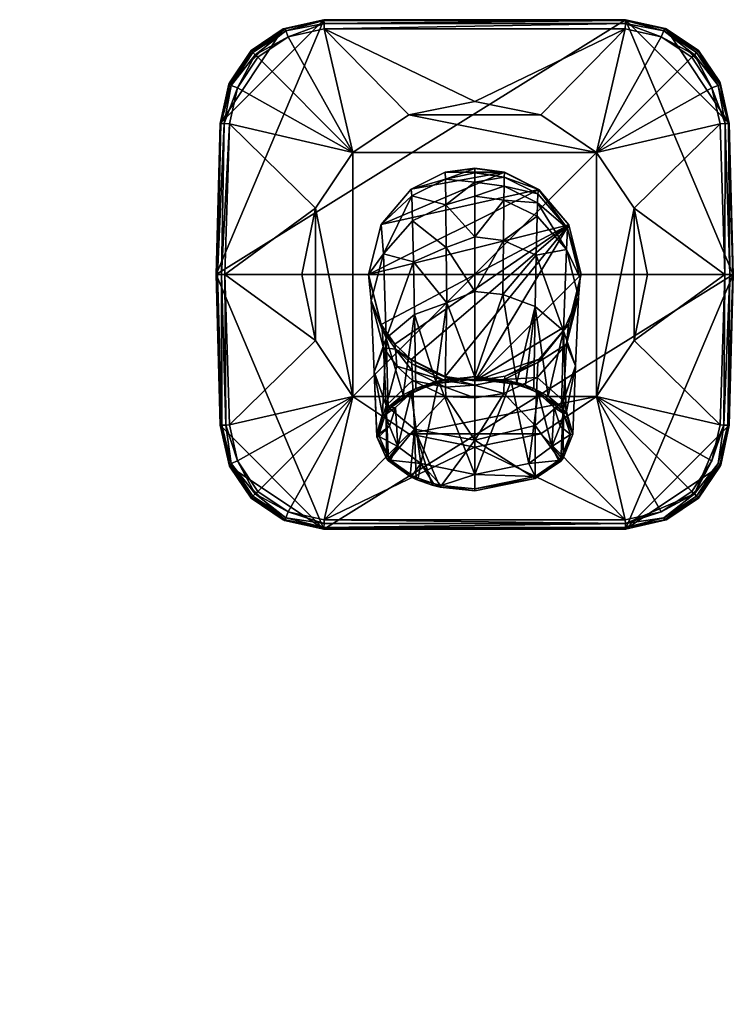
# Model space of a CAD drawing. Header units: centimetres. Extents: x -20.5 to 20.5, y -17.3 to 11.
# Tile 9 of 9: x 10.2 to 20.5, y -3.1 to 11. Entities that reach past the tile are written whole.
import ezdxf

# ---------------------------------------------------------------- set-up
doc = ezdxf.new("R2010")
doc.units = ezdxf.units.CM
doc.layers.get('0').update_dxf_attribs({"true_color": 0x5890e1})

msp = doc.modelspace()

# ---------------------------------------------------------------- meshes
at = {"color": 214, "true_color": 0xb11c95}
mesh = msp.add_polyface(dxfattribs=at)
corners = [(15.557, 5.411, 7.438), (15.627, 5.418, 7.192), (15.853, 5.627, 7.49), (15.36, 4.998, 6.849), (15.323, 5.928, 6.281), (15.493, 5.444, 5.803), (15.493, 6.412, 6.759), (15.442, 5.319, 7.307), (15.521, 5.422, 7.454), (15.738, 5.597, 7.705), (15.899, 6.75, 7.094), (15.419, 8.042, 4.246), (15.86, 8.449, 4.997), (15.85, 8.544, 4.246), (15.453, 7.621, 5.651), (15.24, 7.325, 4.246), (15.278, 6.948, 5.388), (15.435, 6.536, 4.675), (15.453, 6.274, 5.126), (15.629, 6.255, 4.627), (15.644, 6.007, 5.021), (15.872, 5.803, 4.942), (15.419, 6.607, 4.246), (15.616, 6.323, 4.246), (15.854, 6.095, 4.384), (15.885, 7.504, 6.537), (15.771, 5.58, 7.68), (13.246, 10.071, 2.971), (13.556, 10.532, 2.971), (14.017, 10.843, 2.971), (14.6, 10.975, 2.971), (13.113, 9.489, 2.971), (13.056, 7.325, 2.971), (18.928, 10.975, 2.971), (13.555, 10.531, 3.952), (14.009, 10.839, 3.954), (14.6, 10.975, 3.958), (15.818, 9.612, 4.241), (14.605, 10.845, 4.108), (15.017, 9.073, 4.241), (14.089, 10.728, 4.105), (13.651, 10.436, 4.104), (13.362, 9.998, 4.104), (13.246, 9.483, 4.106), (14.477, 8.272, 4.241), (13.177, 7.325, 4.115), (14.285, 7.325, 4.241), (15.017, 5.576, 4.241), (14.477, 6.377, 4.241), (13.246, 5.166, 4.106), (14.042, 10.843, 4.006), (13.582, 10.503, 4.054), (14.053, 10.817, 4.055), (14.6, 10.966, 4.011), (14.602, 10.919, 4.076), (13.562, 10.524, 4.005), (13.615, 10.471, 4.088)]
mesh.append_faces([[corners[k] for k in face] for face in [(0, 1, 2), (3, 4, 5), (6, 7, 8), (9, 6, 8), (9, 10, 6), (11, 12, 13), (11, 14, 12), (11, 15, 14), (14, 15, 16), (6, 16, 4), (7, 6, 4), (16, 15, 17), (18, 17, 19), (20, 18, 19), (20, 5, 18), (20, 21, 5), (15, 22, 17), (17, 22, 23), (19, 23, 24), (23, 19, 17), (4, 16, 18), (5, 4, 18), (18, 16, 17), (16, 6, 14), (14, 6, 25), (26, 8, 0), (26, 9, 8), (27, 28, 29), (29, 30, 31), (31, 30, 32), (32, 30, 33), (28, 34, 35), (29, 35, 36), (30, 29, 36), (29, 28, 35), (37, 38, 39), (39, 38, 40), (41, 39, 40), (41, 42, 39), (39, 42, 43), (44, 43, 45), (46, 44, 45), (44, 39, 43), (47, 48, 49), (49, 48, 45), (45, 48, 46), (39, 44, 47), (47, 44, 48), (48, 44, 46), (50, 51, 52), (53, 52, 54), (53, 50, 52), (53, 36, 50), (50, 36, 35), (55, 35, 34), (41, 40, 56), (52, 56, 40), (52, 51, 56), (40, 38, 54), (51, 50, 55), (55, 50, 35), (40, 54, 52)]], dxfattribs={"color": 214})
mesh = msp.add_polyface(dxfattribs=at)
corners = [(17.685, 8.539, 4.246), (17.191, 8.788, 4.246), (17.676, 8.539, 4.418), (17.19, 8.783, 4.427), (17.187, 8.72, 4.909), (16.764, 8.78, 4.917), (16.764, 8.646, 5.386), (17.184, 8.587, 5.371), (16.764, 8.447, 5.828), (17.181, 8.389, 5.807), (17.663, 8.349, 5.313), (17.657, 8.158, 5.724), (18.078, 7.682, 5.555), (17.644, 7.602, 6.445), (17.67, 8.478, 4.875), (16.764, 8.849, 4.246), (16.764, 8.844, 4.429), (16.764, 7.863, 6.603), (17.175, 7.811, 6.572), (16.764, 7.079, 7.21), (15.885, 7.504, 6.537), (16.354, 7.708, 6.669), (15.872, 8.092, 5.835), (15.453, 7.621, 5.651), (15.86, 8.449, 4.997), (16.348, 8.321, 5.925), (16.342, 8.69, 5.038), (16.337, 8.788, 4.246), (15.85, 8.544, 4.246), (18.112, 8.037, 4.246), (15.24, 7.325, 4.246), (15.419, 8.042, 4.246), (14.6, 10.975, 2.971), (14.6, 10.975, 3.958), (18.928, 10.975, 2.971), (18.928, 10.975, 3.958), (20.472, 7.325, 2.971), (13.056, 7.325, 2.971), (17.71, 9.612, 4.241), (18.923, 10.845, 4.108), (16.764, 9.804, 4.241), (14.605, 10.845, 4.108), (15.818, 9.612, 4.241), (15.017, 9.073, 4.241), (18.511, 9.073, 4.241), (15.017, 5.576, 4.241), (18.928, 10.966, 4.011), (14.6, 10.966, 4.011), (14.602, 10.919, 4.076), (18.926, 10.919, 4.076)]
mesh.append_faces([[corners[k] for k in face] for face in [(0, 1, 2), (2, 1, 3), (4, 3, 5), (6, 4, 5), (6, 7, 4), (6, 8, 7), (7, 8, 9), (10, 9, 11), (12, 11, 13), (12, 10, 11), (10, 14, 7), (9, 10, 7), (1, 15, 3), (3, 15, 16), (5, 3, 16), (8, 17, 9), (9, 17, 18), (11, 18, 13), (11, 9, 18), (17, 19, 18), (14, 2, 4), (7, 14, 4), (3, 4, 2), (20, 21, 22), (23, 22, 24), (19, 17, 21), (21, 17, 25), (22, 25, 24), (22, 21, 25), (17, 8, 25), (25, 8, 6), (26, 6, 5), (16, 26, 5), (16, 27, 26), (16, 15, 27), (27, 28, 26), (26, 28, 24), (25, 26, 24), (25, 6, 26), (22, 23, 20), (29, 30, 0), (0, 30, 31), (1, 31, 28), (27, 1, 28), (27, 15, 1), (1, 0, 31), (32, 33, 34), (34, 33, 35), (36, 37, 34), (38, 39, 40), (39, 41, 40), (40, 41, 42), (43, 44, 42), (43, 45, 44), (44, 38, 42), (42, 38, 40), (35, 33, 46), (46, 33, 47), (48, 46, 47), (48, 49, 46), (48, 41, 49), (49, 41, 39)]], dxfattribs={"color": 214})
mesh = msp.add_polyface(dxfattribs=at)
corners = [(17.685, 8.539, 4.246), (17.676, 8.539, 4.418), (18.112, 8.037, 4.246), (18.078, 7.682, 5.555), (18.096, 7.98, 4.805), (17.663, 8.349, 5.313), (18.274, 7.269, 4.706), (18.288, 7.325, 4.246), (17.67, 8.478, 4.875), (20.415, 9.489, 2.971), (20.415, 9.489, 3.955), (20.472, 7.325, 2.971), (20.472, 7.325, 3.966), (18.928, 10.975, 2.971), (19.511, 10.843, 2.971), (20.282, 10.071, 2.971), (19.972, 10.532, 2.971), (18.928, 10.975, 3.958), (19.493, 10.85, 3.954), (19.243, 7.325, 4.241), (20.352, 7.325, 4.115), (19.051, 8.272, 4.241), (20.282, 9.483, 4.106), (18.511, 9.073, 4.241), (20.166, 9.998, 4.104), (19.877, 10.436, 4.104), (19.439, 10.728, 4.105), (18.923, 10.845, 4.108), (17.71, 9.612, 4.241), (18.511, 5.576, 4.241), (19.486, 10.843, 4.006), (19.966, 10.524, 4.005), (19.946, 10.503, 4.054), (20.284, 10.044, 4.005), (20.256, 10.033, 4.054), (20.405, 9.489, 4.008), (20.357, 9.487, 4.074), (20.275, 10.088, 3.952), (19.972, 10.532, 3.952), (18.926, 10.919, 4.076), (19.914, 10.471, 4.088), (19.475, 10.817, 4.055), (18.928, 10.966, 4.011), (20.464, 7.325, 4.017), (20.42, 7.325, 4.08)]
mesh.append_faces([[corners[k] for k in face] for face in [(0, 1, 2), (3, 4, 5), (3, 6, 4), (2, 4, 7), (2, 1, 4), (4, 1, 8), (4, 8, 5), (9, 10, 11), (11, 10, 12), (11, 13, 9), (13, 14, 9), (9, 14, 15), (15, 14, 16), (13, 17, 14), (14, 17, 18), (19, 20, 21), (21, 20, 22), (23, 22, 24), (25, 23, 24), (25, 26, 23), (23, 26, 27), (28, 23, 27), (23, 21, 22), (23, 29, 21), (18, 17, 30), (31, 30, 32), (33, 32, 34), (35, 34, 36), (35, 33, 34), (35, 10, 33), (33, 10, 37), (31, 37, 38), (18, 31, 38), (18, 30, 31), (27, 26, 39), (26, 25, 40), (40, 25, 24), (36, 24, 22), (34, 40, 24), (40, 34, 32), (41, 32, 30), (42, 30, 17), (42, 41, 30), (42, 39, 41), (41, 39, 26), (32, 41, 40), (32, 33, 31), (31, 33, 37), (12, 10, 43), (43, 10, 35), (44, 35, 36), (20, 36, 22), (20, 44, 36), (44, 43, 35), (18, 38, 16), (18, 16, 14), (24, 36, 34), (26, 40, 41)]], dxfattribs={"color": 214})
mesh.append_faces([[corners[k] for k in face] for face in [(37, 10, 9), (9, 15, 37), (38, 37, 15), (15, 16, 38)]], dxfattribs={"vtx2": -1, "color": 214})
mesh = msp.add_polyface(dxfattribs=at)
corners = [(13.056, 7.325, 2.971), (13.056, 7.325, 3.966), (13.113, 9.489, 2.971), (13.113, 9.489, 3.955), (13.113, 5.161, 2.971), (13.113, 5.161, 3.955), (13.246, 10.071, 2.971), (14.017, 10.843, 2.971), (13.237, 10.052, 3.952), (13.555, 10.531, 3.952), (13.556, 10.532, 2.971), (13.123, 9.489, 4.008), (13.075, 7.325, 4.04), (13.171, 9.487, 4.074), (13.129, 7.325, 4.096), (13.246, 9.483, 4.106), (13.177, 7.325, 4.115), (13.244, 10.044, 4.005), (13.562, 10.524, 4.005), (13.582, 10.503, 4.054), (13.362, 9.998, 4.104), (13.615, 10.471, 4.088), (13.272, 10.033, 4.054), (13.246, 5.166, 4.106), (13.194, 5.163, 4.089), (13.135, 5.161, 4.033), (9.239, 9.489, 2.971), (9.239, 9.489, 3.955), (9.296, 7.325, 2.971), (9.296, 7.325, 3.966), (9.239, 5.161, 2.971), (9.239, 5.161, 3.955), (9.108, 10.044, 4.005), (8.77, 10.503, 4.054), (9.08, 10.033, 4.054), (9.229, 9.489, 4.008), (9.181, 9.487, 4.074), (9.099, 10.088, 3.952), (8.99, 9.998, 4.104), (9.106, 9.483, 4.106), (8.738, 10.471, 4.088), (8.79, 10.524, 4.005), (9.288, 7.325, 4.017), (9.244, 7.325, 4.08), (9.176, 7.325, 4.115), (9.217, 5.161, 4.033), (9.158, 5.163, 4.089), (9.106, 5.166, 4.106), (13.651, 10.436, 4.104), (9.106, 10.071, 2.971), (8.796, 10.532, 3.952)]
mesh.append_faces([[corners[k] for k in face] for face in [(0, 1, 2), (2, 1, 3), (4, 5, 0), (0, 5, 1), (6, 7, 2), (3, 8, 2), (2, 8, 6), (6, 8, 9), (10, 6, 9), (3, 1, 11), (11, 1, 12), (13, 12, 14), (15, 14, 16), (15, 13, 14), (13, 11, 12), (8, 3, 17), (18, 17, 19), (8, 18, 9), (8, 17, 18), (20, 13, 15), (21, 19, 22), (13, 22, 11), (13, 20, 22), (3, 11, 17), (17, 11, 22), (19, 17, 22), (23, 16, 24), (24, 16, 14), (25, 14, 12), (5, 12, 1), (5, 25, 12), (25, 24, 14), (26, 27, 28), (28, 27, 29), (28, 29, 30), (30, 29, 31), (32, 33, 34), (35, 34, 36), (35, 32, 34), (35, 27, 32), (32, 27, 37), (36, 38, 39), (36, 40, 38), (36, 34, 40), (41, 32, 37), (29, 27, 42), (42, 27, 35), (43, 35, 36), (44, 36, 39), (44, 43, 36), (43, 42, 35), (29, 42, 31), (31, 42, 45), (45, 42, 43), (46, 43, 44), (47, 46, 44), (46, 45, 43), (20, 48, 21), (20, 21, 22)]], dxfattribs={"color": 214})
mesh.append_faces([[corners[k] for k in face] for face in [(26, 49, 37), (37, 27, 26), (50, 37, 49)]], dxfattribs={"vtx2": -1, "color": 214})
mesh = msp.add_polyface(dxfattribs=at)
corners = [(17.181, 5.615, 4.817), (17.187, 5.818, 4.503), (17.657, 5.846, 4.899), (17.631, 5.159, 5.43), (18.038, 5.511, 5.756), (17.686, 6.111, 4.246), (17.67, 6.06, 4.536), (17.202, 5.865, 4.246), (18.109, 6.608, 4.246), (18.078, 6.322, 5.069), (18.274, 7.269, 4.706), (18.253, 7.002, 5.312), (18.078, 7.682, 5.555), (18.038, 6.514, 6.687), (17.644, 7.602, 6.445), (17.631, 6.866, 7.013), (17.168, 7.036, 7.171), (17.369, 5.775, 7.959), (17.493, 5.736, 7.903), (17.61, 5.69, 7.838), (17.818, 5.579, 7.679), (18.009, 5.42, 7.452), (18.074, 5.337, 7.333), (18.208, 6.012, 6.221), (18.17, 5.036, 6.903), (18.096, 7.98, 4.805), (18.288, 7.325, 4.246), (17.175, 7.811, 6.572), (18.112, 8.037, 4.246), (16.764, 5.801, 4.246), (17.347, 5.749, 7.921), (17.582, 5.668, 7.806), (17.785, 5.562, 7.655), (17.972, 5.409, 7.436), (17.284, 5.793, 7.728), (17.675, 5.627, 7.49), (17.901, 5.418, 7.192), (20.472, 7.325, 2.971), (20.472, 7.325, 3.966), (20.415, 5.161, 2.971), (20.415, 5.161, 3.955), (20.282, 5.166, 4.106), (19.051, 6.377, 4.241), (18.511, 5.576, 4.241), (20.352, 7.325, 4.115), (19.243, 7.325, 4.241), (15.017, 5.576, 4.241), (18.511, 9.073, 4.241), (19.051, 8.272, 4.241), (20.464, 7.325, 4.017), (20.393, 5.161, 4.033), (20.42, 7.325, 4.08), (20.334, 5.163, 4.089)]
mesh.append_faces([[corners[k] for k in face] for face in [(0, 1, 2), (3, 2, 4), (5, 6, 7), (5, 8, 6), (6, 8, 9), (2, 9, 4), (2, 6, 9), (2, 1, 6), (6, 1, 7), (9, 8, 10), (11, 10, 12), (13, 12, 14), (15, 14, 16), (17, 15, 16), (17, 18, 15), (15, 18, 19), (20, 15, 19), (20, 13, 15), (20, 21, 13), (13, 21, 22), (23, 22, 24), (4, 23, 24), (4, 9, 23), (23, 9, 11), (13, 11, 12), (13, 23, 11), (13, 22, 23), (25, 10, 26), (14, 27, 16), (26, 10, 8), (10, 11, 9), (3, 0, 2), (15, 13, 14), (28, 26, 29), (29, 26, 8), (5, 29, 8), (17, 30, 18), (30, 31, 18), (18, 31, 19), (19, 31, 32), (20, 32, 21), (20, 19, 32), (32, 33, 21), (30, 34, 31), (31, 34, 35), (32, 35, 36), (33, 32, 36), (32, 31, 35), (37, 38, 39), (39, 38, 40), (41, 42, 43), (41, 44, 42), (42, 44, 45), (46, 43, 47), (48, 43, 42), (45, 48, 42), (38, 49, 40), (40, 49, 50), (50, 49, 51), (52, 51, 44), (41, 52, 44), (52, 50, 51)]], dxfattribs={"color": 214})
mesh = msp.add_polyface(dxfattribs=at)
corners = [(15.771, 5.58, 7.68), (15.853, 5.627, 7.49), (16.244, 5.793, 7.728), (15.946, 5.668, 7.806), (16.224, 5.76, 7.937), (16.764, 5.86, 7.823), (16.764, 5.824, 8.028), (15.557, 5.411, 7.438), (16.764, 5.736, 4.548), (16.764, 5.801, 4.246), (17.187, 5.818, 4.503), (17.181, 5.615, 4.817), (16.764, 5.557, 4.796), (17.202, 5.865, 4.246), (17.369, 5.775, 7.959), (17.168, 7.036, 7.171), (16.764, 5.854, 8.071), (17.175, 7.811, 6.572), (16.764, 7.079, 7.21), (16.337, 5.862, 4.246), (16.339, 5.852, 4.368), (15.854, 6.095, 4.384), (15.86, 6.041, 4.591), (15.629, 6.255, 4.627), (15.866, 5.942, 4.78), (15.644, 6.007, 5.021), (15.872, 5.803, 4.942), (15.493, 5.444, 5.803), (15.899, 5.105, 5.468), (16.348, 5.574, 4.852), (16.345, 5.706, 4.715), (16.342, 5.8, 4.551), (15.738, 5.597, 7.705), (15.918, 5.691, 7.838), (15.899, 6.75, 7.094), (16.203, 5.787, 7.975), (16.361, 6.915, 7.256), (16.341, 5.816, 8.017), (16.354, 7.708, 6.669), (15.616, 6.323, 4.246), (15.85, 6.105, 4.246), (15.493, 6.412, 6.759), (15.885, 7.504, 6.537), (18.112, 8.037, 4.246), (15.419, 6.607, 4.246), (15.24, 7.325, 4.246), (17.686, 6.111, 4.246), (17.347, 5.749, 7.921), (17.284, 5.793, 7.728), (20.472, 7.325, 2.971), (14.6, 3.674, 2.971), (13.056, 7.325, 2.971)]
mesh.append_faces([[corners[k] for k in face] for face in [(0, 1, 2), (3, 2, 4), (3, 0, 2), (2, 5, 4), (4, 5, 6), (0, 7, 1), (8, 9, 10), (8, 11, 12), (8, 10, 11), (13, 10, 9), (14, 15, 16), (17, 18, 15), (18, 16, 15), (19, 9, 20), (21, 20, 22), (23, 22, 24), (25, 24, 26), (27, 26, 28), (29, 28, 26), (30, 26, 24), (31, 24, 22), (20, 31, 22), (20, 8, 31), (20, 9, 8), (32, 33, 34), (34, 33, 35), (36, 35, 37), (16, 36, 37), (16, 18, 36), (36, 18, 38), (25, 23, 24), (22, 23, 21), (39, 40, 21), (21, 40, 19), (20, 21, 19), (24, 31, 30), (30, 31, 8), (12, 30, 8), (12, 29, 30), (30, 29, 26), (41, 34, 42), (42, 34, 36), (38, 42, 36), (36, 34, 35), (19, 43, 9), (19, 40, 43), (43, 40, 39), (44, 43, 39), (44, 45, 43), (46, 13, 9), (0, 33, 32), (0, 3, 33), (33, 3, 4), (35, 4, 37), (35, 33, 4), (4, 6, 37), (37, 6, 16), (16, 6, 47), (14, 16, 47), (5, 48, 6), (6, 48, 47), (49, 50, 51)]], dxfattribs={"color": 214})
mesh = msp.add_polyface(dxfattribs=at)
corners = [(18.928, 3.674, 2.971), (18.928, 3.674, 3.958), (14.6, 3.674, 2.971), (14.6, 3.674, 3.958), (14.017, 3.806, 2.971), (14.035, 3.799, 3.954), (19.511, 3.806, 2.971), (19.52, 3.81, 3.954), (14.089, 3.921, 4.105), (14.603, 3.753, 4.091), (14.605, 3.804, 4.108), (14.042, 3.806, 4.006), (14.6, 3.695, 4.035), (14.053, 3.833, 4.055), (18.923, 3.804, 4.108), (18.925, 3.753, 4.091), (18.928, 3.695, 4.035), (19.439, 3.921, 4.105), (19.486, 3.806, 4.006), (19.475, 3.833, 4.055), (7.752, 3.674, 2.971), (7.752, 3.674, 3.958), (3.424, 3.674, 2.971), (8.335, 3.806, 2.971), (8.344, 3.81, 3.954), (7.747, 3.804, 4.108), (3.429, 3.804, 4.108), (7.749, 3.753, 4.091), (3.424, 3.695, 4.035), (7.752, 3.695, 4.035), (3.424, 3.674, 3.958), (8.31, 3.806, 4.006), (8.299, 3.833, 4.055), (7.556, -15.23, 14.055), (8.026, 7.32, 14.001), (8.022, 7.314, 14.037), (7.509, -15.228, 14.12), (7.976, 7.32, 14.114), (7.434, -15.224, 14.152), (7.894, 7.32, 14.152), (7.943, 0.189, 12.954), (7.76, -9.095, 13.116), (7.939, 0.189, 12.88), (7.9, 0.189, 12.731), (7.709, -9.113, 12.893), (7.44, -7.523, 12.366), (7.833, 0.189, 12.579), (7.62, 0.189, 12.165), (7.2, -7.524, 12.116), (7.36, 0.189, 11.825), (6.334, 0.189, 11.302), (7.059, 0.189, 11.578), (6.911, -7.525, 11.926), (8.026, 7.314, 12.805), (7.566, -15.231, 14.001), (7.965, 4.128, 12.645), (7.712, 3.833, 11.93), (7.37, 3.653, 11.353), (6.838, 1.724, 11.289), (6.864, 3.607, 10.892), (6.014, 1.938, 11.049), (6.158, 3.726, 10.57)]
mesh.append_faces([[corners[k] for k in face] for face in [(0, 1, 2), (2, 1, 3), (2, 3, 4), (4, 3, 5), (6, 7, 1), (0, 6, 1), (8, 9, 10), (5, 3, 11), (11, 3, 12), (13, 12, 9), (13, 11, 12), (14, 10, 15), (15, 10, 9), (12, 15, 9), (12, 16, 15), (12, 3, 16), (16, 3, 1), (14, 15, 17), (1, 18, 16), (1, 7, 18), (15, 16, 19), (19, 16, 18), (20, 21, 22), (23, 24, 21), (20, 23, 21), (25, 26, 27), (28, 29, 27), (29, 30, 21), (21, 31, 29), (21, 24, 31), (27, 29, 32), (32, 29, 31), (33, 34, 35), (36, 35, 37), (38, 37, 39), (40, 41, 42), (42, 41, 43), (43, 41, 44), (43, 45, 46), (43, 44, 45), (47, 48, 49), (47, 45, 48), (47, 46, 45), (50, 51, 52), (52, 51, 49), (48, 52, 49), (53, 40, 42), (43, 53, 42), (40, 34, 41), (41, 34, 54), (55, 43, 56), (43, 46, 56), (56, 46, 47), (57, 47, 58), (59, 58, 60), (61, 59, 60), (47, 49, 58), (58, 49, 51), (50, 58, 51), (50, 60, 58), (47, 57, 56), (59, 57, 58)]], dxfattribs={"color": 214})
mesh = msp.add_polyface(dxfattribs=at)
corners = [(15.54, 5.151, 6.81), (15.392, 5.038, 6.906), (15.394, 4.999, 6.851), (15.36, 4.998, 6.849), (15.358, 5.038, 6.906), (15.323, 5.928, 6.281), (15.442, 5.319, 7.307), (15.53, 4.693, 6.414), (15.479, 5.311, 7.296), (14.017, 3.806, 2.971), (13.246, 4.578, 2.971), (14.6, 3.674, 2.971), (13.556, 4.117, 2.971), (13.113, 5.161, 2.971), (13.056, 7.325, 2.971), (13.113, 5.161, 3.955), (13.253, 4.561, 3.952), (15.017, 5.576, 4.241), (14.605, 3.804, 4.108), (15.818, 5.037, 4.241), (14.089, 3.921, 4.105), (13.651, 4.214, 4.104), (13.362, 4.652, 4.104), (13.246, 5.166, 4.106), (13.194, 5.163, 4.089), (13.615, 4.178, 4.088), (13.272, 4.616, 4.054), (13.582, 4.146, 4.054), (13.244, 4.605, 4.005), (13.562, 4.125, 4.005), (13.556, 4.117, 3.952), (14.035, 3.799, 3.954), (14.042, 3.806, 4.006), (14.053, 3.833, 4.055), (14.603, 3.753, 4.091), (13.135, 5.161, 4.033), (9.296, 7.325, 2.971), (9.239, 5.161, 2.971), (7.752, 3.674, 2.971), (9.239, 5.161, 3.955), (9.115, 4.597, 3.952), (9.106, 4.578, 2.971), (8.797, 4.119, 3.952), (8.796, 4.117, 2.971), (8.701, 4.214, 4.104), (8.738, 4.178, 4.088), (8.99, 4.652, 4.104), (8.79, 4.125, 4.005), (9.108, 4.605, 4.005), (8.77, 4.146, 4.054), (9.08, 4.616, 4.054), (9.158, 5.163, 4.089), (9.106, 5.166, 4.106), (9.217, 5.161, 4.033)]
mesh.append_faces([[corners[k] for k in face] for face in [(0, 1, 2), (3, 4, 5), (5, 4, 6), (3, 7, 2), (1, 3, 2), (1, 4, 3), (1, 6, 4), (1, 8, 6), (9, 10, 11), (9, 12, 10), (10, 13, 11), (11, 13, 14), (17, 18, 19), (17, 20, 18), (17, 21, 20), (17, 22, 21), (17, 23, 22), (23, 24, 22), (21, 25, 20), (21, 22, 25), (25, 22, 26), (27, 26, 28), (29, 28, 16), (30, 29, 16), (30, 31, 29), (29, 31, 32), (27, 32, 33), (33, 34, 20), (15, 28, 35), (15, 16, 28), (33, 25, 27), (27, 25, 26), (32, 27, 29), (29, 27, 28), (24, 35, 26), (26, 35, 28), (36, 37, 38), (39, 40, 37), (37, 40, 41), (41, 40, 42), (43, 41, 42), (44, 45, 46), (42, 40, 47), (47, 40, 48), (49, 48, 50), (45, 50, 51), (46, 51, 52), (46, 45, 51), (40, 39, 48), (48, 39, 53), (50, 53, 51), (50, 48, 53), (50, 45, 49), (48, 49, 47), (31, 30, 12), (31, 12, 9), (22, 24, 26), (20, 25, 33)]], dxfattribs={"color": 214})
mesh.append_faces([[corners[k] for k in face] for face in [(15, 13, 10), (10, 16, 15), (30, 16, 10), (10, 12, 30)]], dxfattribs={"vtx2": -1, "color": 214})
mesh = msp.add_polyface(dxfattribs=at)
corners = [(17.988, 5.151, 6.81), (17.901, 5.418, 7.192), (17.869, 4.856, 6.389), (17.675, 5.627, 7.49), (17.996, 4.649, 6.35), (18.038, 5.511, 5.756), (18.033, 4.69, 6.409), (17.631, 5.159, 5.43), (17.629, 4.397, 5.99), (18.17, 5.036, 6.903), (18.009, 5.42, 7.452), (17.972, 5.409, 7.436), (18.074, 5.337, 7.333), (18.037, 5.329, 7.322), (18.136, 5.029, 6.893), (18.002, 4.698, 6.421), (17.966, 4.658, 6.363), (17.631, 4.427, 6.034), (17.538, 4.613, 6.043), (20.472, 7.325, 2.971), (18.928, 3.674, 2.971), (14.6, 3.674, 2.971), (20.415, 5.161, 2.971), (20.282, 4.578, 2.971), (19.511, 3.806, 2.971), (19.972, 4.117, 2.971), (20.415, 5.161, 3.955), (20.291, 4.597, 3.952), (19.973, 4.119, 3.952), (19.52, 3.81, 3.954), (19.439, 3.921, 4.105), (18.511, 5.576, 4.241), (18.923, 3.804, 4.108), (19.877, 4.214, 4.104), (20.166, 4.652, 4.104), (20.282, 5.166, 4.106), (17.71, 5.037, 4.241), (16.764, 4.846, 4.241), (18.925, 3.753, 4.091), (19.914, 4.178, 4.088), (19.475, 3.833, 4.055), (19.946, 4.146, 4.054), (19.486, 3.806, 4.006), (19.966, 4.125, 4.005), (20.284, 4.605, 4.005), (20.256, 4.616, 4.054), (20.334, 5.163, 4.089), (20.393, 5.161, 4.033)]
mesh.append_faces([[corners[k] for k in face] for face in [(0, 1, 2), (2, 1, 3), (4, 5, 6), (4, 7, 5), (4, 8, 7), (5, 9, 6), (10, 11, 12), (12, 11, 13), (9, 13, 14), (6, 14, 15), (16, 6, 15), (16, 4, 6), (16, 17, 4), (4, 17, 8), (6, 9, 14), (9, 12, 13), (11, 1, 13), (1, 0, 13), (13, 0, 14), (14, 0, 2), (15, 2, 16), (15, 14, 2), (2, 18, 16), (16, 18, 17), (19, 20, 21), (19, 22, 20), (20, 22, 23), (24, 23, 25), (24, 20, 23), (26, 27, 22), (22, 27, 23), (23, 27, 28), (25, 28, 29), (24, 25, 29), (25, 23, 28), (30, 31, 32), (30, 33, 31), (31, 33, 34), (35, 31, 34), (31, 36, 32), (32, 36, 37), (30, 38, 39), (33, 39, 34), (33, 30, 39), (39, 38, 40), (41, 40, 42), (43, 42, 29), (28, 43, 29), (28, 27, 43), (43, 27, 44), (41, 44, 45), (39, 45, 46), (34, 46, 35), (34, 39, 46), (27, 26, 44), (44, 26, 47), (45, 47, 46), (45, 44, 47), (45, 39, 41), (41, 39, 40), (44, 41, 43), (43, 41, 42)]], dxfattribs={"color": 214})
mesh = msp.add_polyface(dxfattribs=at)
corners = [(16.764, 4.25, 5.781), (16.764, 4.455, 5.817), (16.284, 4.3, 5.852), (15.99, 4.613, 6.043), (16.171, 4.327, 5.891), (15.95, 4.404, 6), (15.394, 4.999, 6.851), (15.53, 4.693, 6.414), (15.659, 4.856, 6.389), (15.54, 5.151, 6.81), (15.479, 5.311, 7.296), (15.392, 5.038, 6.906), (15.627, 5.418, 7.192), (15.557, 5.411, 7.438), (15.557, 4.663, 6.371), (15.865, 4.443, 6.056), (17.538, 4.613, 6.043), (17.675, 5.627, 7.49), (17.284, 5.793, 7.728), (16.764, 5.86, 7.823), (16.244, 5.793, 7.728), (15.853, 5.627, 7.49), (17.869, 4.856, 6.389), (17.631, 5.159, 5.43), (17.629, 4.397, 5.99), (16.764, 4.946, 5.232), (17.181, 5.615, 4.817), (16.764, 5.557, 4.796), (16.764, 4.222, 5.74), (15.527, 4.654, 6.357), (15.899, 5.105, 5.468), (15.839, 4.426, 6.032), (16.268, 4.275, 5.817), (16.348, 5.574, 4.852), (16.152, 4.304, 5.858), (15.925, 4.385, 5.973), (15.493, 5.444, 5.803), (15.499, 4.685, 6.402), (15.36, 4.998, 6.849), (15.442, 5.319, 7.307), (15.521, 5.422, 7.454), (17.631, 4.427, 6.034), (14.605, 3.804, 4.108), (16.764, 4.846, 4.241), (15.818, 5.037, 4.241), (18.923, 3.804, 4.108), (17.71, 5.037, 4.241), (18.511, 5.576, 4.241), (15.017, 5.576, 4.241)]
mesh.append_faces([[corners[k] for k in face] for face in [(0, 1, 2), (2, 1, 3), (4, 3, 5), (4, 2, 3), (6, 7, 8), (9, 6, 8), (9, 10, 11), (9, 12, 10), (10, 12, 13), (7, 14, 8), (8, 14, 3), (3, 14, 15), (5, 3, 15), (16, 17, 18), (1, 18, 19), (20, 1, 19), (20, 3, 1), (20, 21, 3), (3, 21, 8), (8, 21, 12), (9, 8, 12), (16, 22, 17), (16, 18, 1), (23, 24, 25), (26, 25, 27), (28, 25, 24), (25, 26, 23), (29, 30, 31), (32, 30, 25), (28, 32, 25), (25, 33, 27), (25, 30, 33), (32, 34, 30), (30, 34, 35), (31, 30, 35), (30, 29, 36), (36, 29, 37), (38, 36, 37), (34, 32, 2), (4, 34, 2), (4, 35, 34), (4, 5, 35), (35, 5, 31), (31, 5, 15), (14, 31, 15), (14, 29, 31), (14, 37, 29), (14, 7, 37), (37, 7, 38), (39, 10, 40), (40, 10, 13), (24, 41, 0), (28, 0, 2), (32, 28, 2), (28, 24, 0), (41, 16, 1), (0, 41, 1), (42, 43, 44), (42, 45, 43), (43, 46, 44), (44, 46, 47), (48, 44, 47)]], dxfattribs={"color": 214})

doc.saveas('drawing.dxf')
